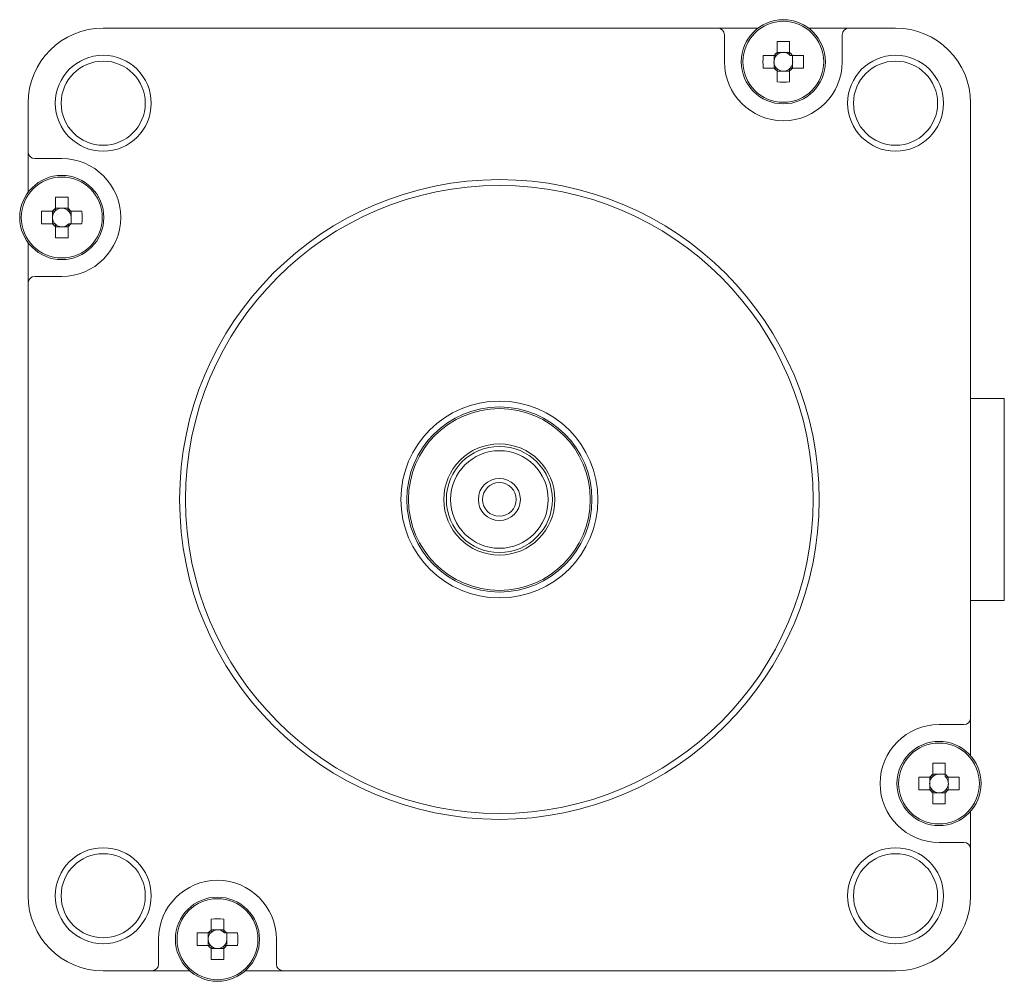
# Model space of a CAD drawing. Header units: millimetres. Extents: x 5.3 to 63.8, y -15.1 to 42.
import ezdxf

# ---------------------------------------------------------------- set-up
doc = ezdxf.new("R2010")
doc.units = ezdxf.units.MM

msp = doc.modelspace()

# ---------------------------------------------------------------- linework, layer by layer
at = {"color": 7, "linetype": 'Continuous', "lineweight": 15}
for p, q in [((10.277, 41.536), (49.186, 41.536)), ((52.186, 41.536), (57.354, 41.536)), ((47.186, 41.136), (47.186, 39.536)), ((54.186, 41.136), (54.186, 39.536)), ((50.316, 40.735), (50.316, 40.079)), ((51.056, 40.079), (51.056, 40.735)), ((50.143, 39.906), (49.487, 39.906)), ((50.134, 39.906), (50.134, 39.602)), ((50.62, 40.088), (50.316, 40.088)), ((51.056, 40.088), (50.751, 40.088)), ((51.885, 39.906), (51.229, 39.906)), ((51.238, 39.602), (51.238, 39.906)), ((50.134, 39.471), (50.134, 39.166)), ((51.238, 39.166), (51.238, 39.471)), ((49.487, 39.166), (50.143, 39.166)), ((50.316, 38.993), (50.316, 38.337)), ((50.316, 38.984), (50.62, 38.984)), ((50.751, 38.984), (51.056, 38.984)), ((51.056, 38.337), (51.056, 38.993)), ((51.229, 39.166), (51.885, 39.166)), ((5.816, 31.786), (5.816, 37.075)), ((61.816, 37.075), (61.816, -1.686)), ((6.216, 33.786), (7.816, 33.786)), ((7.446, 31.485), (7.446, 30.829)), ((8.186, 30.829), (8.186, 31.485)), ((7.273, 30.656), (6.616, 30.656)), ((7.263, 30.656), (7.263, 30.352)), ((7.75, 30.838), (7.446, 30.838)), ((8.186, 30.838), (7.881, 30.838)), ((9.015, 30.656), (8.359, 30.656)), ((8.368, 30.352), (8.368, 30.656)), ((6.616, 29.916), (7.273, 29.916)), ((7.263, 30.221), (7.263, 29.916)), ((8.359, 29.916), (9.015, 29.916)), ((8.368, 29.916), (8.368, 30.221)), ((7.446, 29.743), (7.446, 29.087)), ((7.446, 29.734), (7.75, 29.734)), ((7.881, 29.734), (8.186, 29.734)), ((8.186, 29.087), (8.186, 29.743)), ((5.816, -10.003), (5.816, 28.786)), ((6.216, 26.786), (7.816, 26.786)), ((61.816, 19.536), (63.816, 19.536)), ((63.816, 19.536), (63.816, 7.536)), ((61.816, 7.536), (63.816, 7.536)), ((61.416, 0.166), (59.936, 0.166)), ((59.566, -2.135), (59.566, -2.791)), ((60.306, -2.791), (60.306, -2.135)), ((59.87, -2.782), (59.566, -2.782)), ((60.306, -2.782), (60.001, -2.782)), ((59.393, -2.964), (58.737, -2.964)), ((59.384, -2.964), (59.384, -3.269)), ((59.384, -3.4), (59.384, -3.704)), ((61.135, -2.964), (60.479, -2.964)), ((60.488, -3.269), (60.488, -2.964)), ((60.488, -3.704), (60.488, -3.4)), ((58.737, -3.704), (59.393, -3.704)), ((59.566, -3.877), (59.566, -4.534)), ((59.566, -3.886), (59.87, -3.886)), ((60.001, -3.886), (60.306, -3.886)), ((60.306, -4.534), (60.306, -3.877)), ((60.479, -3.704), (61.135, -3.704)), ((61.816, -4.983), (61.816, -10.003)), ((61.416, -6.834), (59.936, -6.834)), ((16.696, -11.385), (16.696, -12.041)), ((17.436, -12.041), (17.436, -11.385)), ((16.523, -12.214), (15.866, -12.214)), ((16.513, -12.214), (16.513, -12.519)), ((17, -12.032), (16.696, -12.032)), ((17.436, -12.032), (17.131, -12.032)), ((18.265, -12.214), (17.609, -12.214)), ((17.618, -12.519), (17.618, -12.214)), ((13.566, -14.064), (13.566, -12.584)), ((16.513, -12.65), (16.513, -12.954)), ((17.618, -12.954), (17.618, -12.65)), ((20.566, -14.064), (20.566, -12.584)), ((15.866, -12.954), (16.523, -12.954)), ((16.696, -13.127), (16.696, -13.784)), ((16.696, -13.136), (17, -13.136)), ((17.131, -13.136), (17.436, -13.136)), ((17.436, -13.784), (17.436, -13.127)), ((17.609, -12.954), (18.265, -12.954)), ((15.417, -14.464), (10.277, -14.464)), ((57.354, -14.464), (18.714, -14.464))]:
    msp.add_line(p, q, dxfattribs=at)
for centre, radius in [((50.686, 39.536), 2.5), ((50.686, 39.536), 2.404), ((10.277, 37.075), 2.85), ((57.354, 37.075), 2.85), ((10.277, 37.075), 2.5), ((57.354, 37.075), 2.5), ((7.816, 30.286), 2.5), ((7.816, 30.286), 2.404), ((33.816, 13.536), 19), ((33.816, 13.536), 18.65), ((33.816, 13.536), 5.85), ((33.816, 13.536), 5.5), ((33.816, 13.536), 5.4), ((33.816, 13.536), 3.3), ((33.816, 13.536), 3.15), ((33.816, 13.536), 2.9), ((33.816, 13.536), 1.25), ((33.816, 13.536), 1), ((59.936, -3.334), 2.5), ((59.936, -3.334), 2.404), ((10.277, -10.003), 2.85), ((10.277, -10.003), 2.5), ((57.354, -10.003), 2.85), ((57.354, -10.003), 2.5), ((17.066, -12.584), 2.5), ((17.066, -12.584), 2.404)]:
    msp.add_circle(centre, radius, dxfattribs=at)
for centre, radius, start, end in [((10.277, 37.075), 4.461, 90, 180), ((46.786, 41.136), 0.4, 0, 90), ((54.586, 41.136), 0.4, 90, 180), ((57.354, 37.075), 4.461, 0, 90), ((50.686, 31.905), 8.838, 87.60053, 92.39947), ((58.316, 39.536), 8.838, 177.60053, 182.39947), ((50.686, 39.536), 0.556, 41.71821, 6.76616), ((50.686, 39.536), 0.657, 124.26965, 145.73035), ((50.686, 39.614), 0.479, 82.13338, 97.86662), ((50.686, 39.536), 0.657, 34.26965, 55.73035), ((43.055, 39.536), 8.838, 357.60053, 2.39947), ((50.686, 39.536), 3.5, 180, 0), ((50.608, 39.536), 0.479, 172.13338, 187.86662), ((50.764, 39.536), 0.479, 352.13338, 7.86662), ((50.686, 39.536), 0.657, 214.26965, 235.73035), ((50.686, 39.458), 0.479, 262.13338, 277.86662), ((50.686, 39.536), 0.657, 304.26965, 325.73035), ((50.686, 47.167), 8.838, 267.60053, 272.39947), ((6.216, 34.186), 0.4, 180, 270), ((7.816, 30.286), 3.5, 270, 90), ((7.816, 22.655), 8.838, 87.60053, 92.39947), ((15.446, 30.286), 8.838, 177.60053, 182.39947), ((7.816, 30.286), 0.556, 353.23384, 318.28179), ((7.816, 30.286), 0.657, 124.26965, 145.73035), ((7.816, 30.364), 0.479, 82.13338, 97.86662), ((7.816, 30.286), 0.657, 34.26965, 55.73035), ((0.185, 30.286), 8.838, 357.60053, 2.39947), ((7.738, 30.286), 0.479, 172.13338, 187.86662), ((7.816, 30.286), 0.657, 214.26965, 235.73035), ((7.816, 30.286), 0.657, 304.26965, 325.73035), ((7.894, 30.286), 0.479, 352.13338, 7.86662), ((7.816, 30.208), 0.479, 262.13338, 277.86662), ((7.816, 37.917), 8.838, 267.60053, 272.39947), ((6.216, 26.386), 0.4, 90, 180), ((59.936, -3.334), 3.5, 90, 270), ((61.416, 0.566), 0.4, 270, 360), ((59.936, -10.965), 8.838, 87.60053, 92.39947), ((59.936, -3.334), 0.556, 83.23384, 48.28179), ((59.936, -3.334), 0.657, 124.26965, 145.73035), ((59.936, -3.256), 0.479, 82.13338, 97.86662), ((59.936, -3.334), 0.657, 34.26965, 55.73035), ((67.566, -3.334), 8.838, 177.60053, 182.39947), ((59.858, -3.334), 0.479, 172.13338, 187.86662), ((60.014, -3.334), 0.479, 352.13338, 7.86662), ((52.305, -3.334), 8.838, 357.60053, 2.39947), ((59.936, -3.334), 0.657, 214.26965, 235.73035), ((59.936, -3.412), 0.479, 262.13338, 277.86662), ((59.936, -3.334), 0.657, 304.26965, 325.73035), ((59.936, 4.296), 8.838, 267.60053, 272.39947), ((61.416, -7.234), 0.4, 0, 90), ((17.066, -12.584), 3.5, 0, 180), ((10.277, -10.003), 4.461, 180, 270), ((57.354, -10.003), 4.461, 270, 0), ((17.066, -20.215), 8.838, 87.60053, 92.39947), ((24.696, -12.584), 8.838, 177.60053, 182.39947), ((17.066, -12.584), 0.556, 41.71821, 6.76616), ((17.066, -12.584), 0.657, 124.26965, 145.73035), ((17.066, -12.506), 0.479, 82.13338, 97.86662), ((17.066, -12.584), 0.657, 34.26965, 55.73035), ((9.435, -12.584), 8.838, 357.60053, 2.39947), ((16.988, -12.584), 0.479, 172.13338, 187.86662), ((17.144, -12.584), 0.479, 352.13338, 7.86662), ((17.066, -12.584), 0.657, 214.26965, 235.73035), ((17.066, -12.662), 0.479, 262.13338, 277.86662), ((17.066, -12.584), 0.657, 304.26965, 325.73035), ((17.066, -4.954), 8.838, 267.60053, 272.39947), ((13.166, -14.064), 0.4, 270, 0), ((20.966, -14.064), 0.4, 180, 270)]:
    msp.add_arc(centre, radius, start, end, dxfattribs=at)
for points in [[(50.143, 39.906), (50.184, 39.906), (50.226, 39.906), (50.271, 39.906)], [(50.316, 40.079), (50.316, 40.038), (50.316, 39.996), (50.316, 39.951)], [(51.056, 40.079), (51.056, 40.038), (51.056, 39.996), (51.056, 39.951)], [(51.229, 39.906), (51.188, 39.906), (51.146, 39.906), (51.101, 39.906)], [(50.143, 39.166), (50.184, 39.166), (50.226, 39.166), (50.271, 39.166)], [(50.316, 38.993), (50.316, 39.034), (50.316, 39.076), (50.316, 39.121)], [(51.056, 38.993), (51.056, 39.034), (51.056, 39.076), (51.056, 39.121)], [(51.229, 39.166), (51.188, 39.166), (51.146, 39.166), (51.101, 39.166)], [(7.273, 30.656), (7.313, 30.656), (7.355, 30.656), (7.401, 30.656)], [(7.446, 30.829), (7.446, 30.788), (7.446, 30.746), (7.446, 30.701)], [(8.186, 30.829), (8.186, 30.788), (8.186, 30.746), (8.186, 30.701)], [(8.359, 30.656), (8.318, 30.656), (8.276, 30.656), (8.231, 30.656)], [(7.273, 29.916), (7.313, 29.916), (7.355, 29.916), (7.401, 29.916)], [(7.446, 29.743), (7.446, 29.784), (7.446, 29.826), (7.446, 29.871)], [(8.186, 29.743), (8.186, 29.784), (8.186, 29.826), (8.186, 29.871)], [(8.359, 29.916), (8.318, 29.916), (8.276, 29.916), (8.231, 29.916)], [(59.566, -2.791), (59.566, -2.832), (59.566, -2.874), (59.566, -2.919)], [(60.306, -2.791), (60.306, -2.832), (60.306, -2.874), (60.306, -2.919)], [(59.393, -2.964), (59.434, -2.964), (59.476, -2.964), (59.521, -2.964)], [(60.479, -2.964), (60.438, -2.964), (60.396, -2.964), (60.351, -2.964)], [(59.393, -3.704), (59.434, -3.704), (59.476, -3.704), (59.521, -3.704)], [(59.566, -3.877), (59.566, -3.837), (59.566, -3.794), (59.566, -3.749)], [(60.306, -3.877), (60.306, -3.837), (60.306, -3.794), (60.306, -3.749)], [(60.479, -3.704), (60.438, -3.704), (60.396, -3.704), (60.351, -3.704)], [(16.523, -12.214), (16.563, -12.214), (16.605, -12.214), (16.651, -12.214)], [(16.696, -12.041), (16.696, -12.082), (16.696, -12.124), (16.696, -12.169)], [(17.436, -12.041), (17.436, -12.082), (17.436, -12.124), (17.436, -12.169)], [(17.609, -12.214), (17.568, -12.214), (17.526, -12.214), (17.481, -12.214)], [(16.523, -12.954), (16.563, -12.954), (16.605, -12.954), (16.651, -12.954)], [(16.696, -13.127), (16.696, -13.087), (16.696, -13.044), (16.696, -12.999)], [(17.436, -13.127), (17.436, -13.087), (17.436, -13.044), (17.436, -12.999)], [(17.609, -12.954), (17.568, -12.954), (17.526, -12.954), (17.481, -12.954)]]:
    msp.add_open_spline(points, degree=3, dxfattribs=at)

doc.saveas('drawing.dxf')
